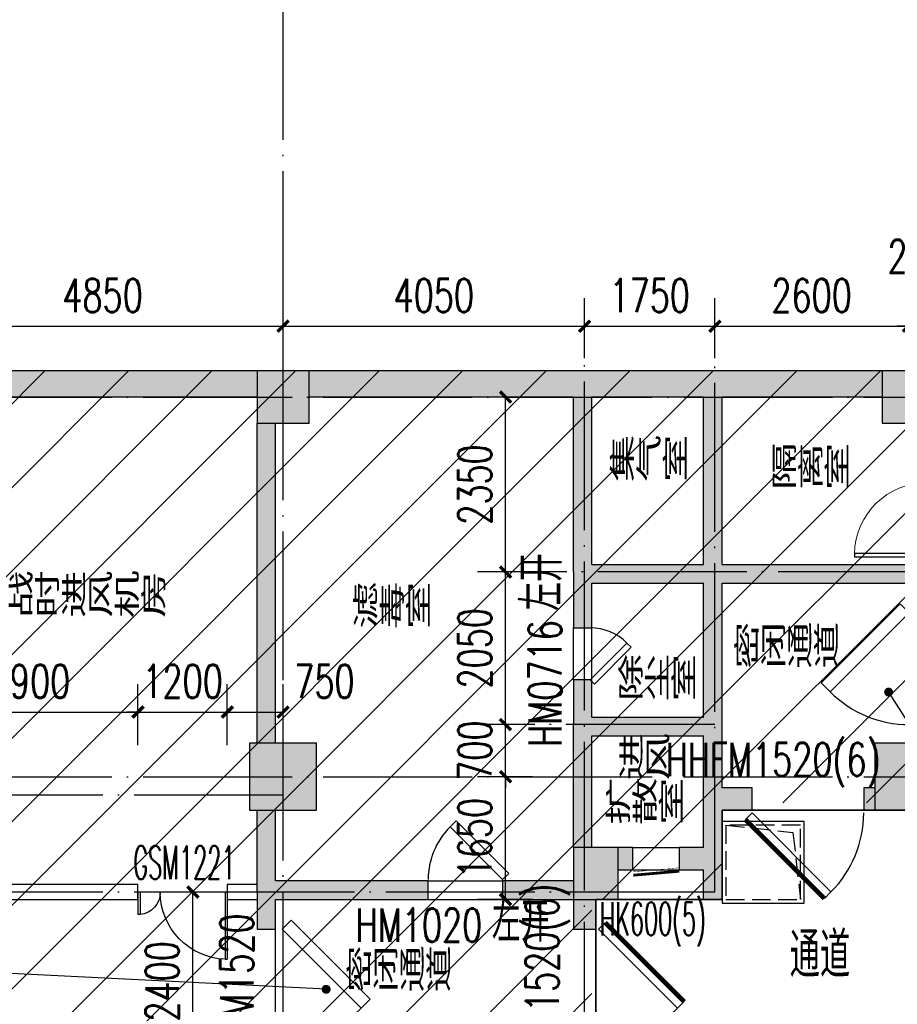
# Model space of a CAD drawing. Extents: x 797781 to 1255204, y 21234 to 1024248.
# Tile 49 of 256: x 943370 to 955160, y 102684 to 115912. Entities that reach past the tile are written whole.
import ezdxf

# ---------------------------------------------------------------- set-up
doc = ezdxf.new("R2010")
doc.units = 0
doc.header["$LTSCALE"] = 1000
doc.header["$MEASUREMENT"] = 0
doc.linetypes.add('230303生产综合楼-平面图_t8$0$DASH', pattern=[0.35, 0.25, -0.1])
doc.linetypes.add('230303生产综合楼-平面图_t8$0$DOTE', pattern=[2.42, 2, -0.2, 0.02, -0.2])
for name, color, linetype in [('230303生产综合楼-平面图_t8$0$AX-B-P01(-1F)-RFQ$0$AX-B-P01(-1F)-RFQ$0$$0$DIM_LEAD', 3, 'Continuous'), ('230303生产综合楼-平面图_t8$0$AX-DK-RFK$0$$7$DOOR_FIRE_TEXT', 53, 'Continuous'), ('230303生产综合楼-平面图_t8$0$AX-DK-RFK$0$$7$WINDOW', 4, 'Continuous'), ('230303生产综合楼-平面图_t8$0$AX-DK-RFK$0$$7$WINDOW_TEXT', 7, 'Continuous'), ('230303生产综合楼-平面图_t8$0$AX-DK-RFK$0$$7$人防门', 4, 'Continuous'), ('230303生产综合楼-平面图_t8$0$COLUMN', 40, 'Continuous'), ('230303生产综合楼-平面图_t8$0$DOOR_FIRE', 4, 'Continuous'), ('230303生产综合楼-平面图_t8$0$DOOR_FIRE_TEXT', 7, 'Continuous'), ('230303生产综合楼-平面图_t8$0$DOTE', 1, '230303生产综合楼-平面图_t8$0$DOTE'), ('230303生产综合楼-平面图_t8$0$PUB_DIM', 3, 'Continuous'), ('230303生产综合楼-平面图_t8$0$PUB_HATCH', 8, 'Continuous'), ('230303生产综合楼-平面图_t8$0$PUB_TEXT', 7, 'Continuous'), ('230303生产综合楼-平面图_t8$0$WALL', 40, 'Continuous'), ('230303生产综合楼-平面图_t8$0$WINDOW', 4, 'Continuous'), ('230303生产综合楼-平面图_t8$0$WINDOW_TEXT', 7, 'Continuous'), ('230303生产综合楼-平面图_t8$0$人防门', 1, 'Continuous'), ('230303生产综合楼-平面图_t8$0$板洞', 6, 'Continuous'), ('PUB_HATCH', 8, 'Continuous')]:
    doc.layers.add(name, color=color, linetype=linetype)
doc.styles.add('230303生产综合楼-平面图_t8$0$_HZTXT', font='@HZTXT_E', dxfattribs={"width": 0.7, "bigfont": '@@HZTXT'})
doc.styles.add('230303生产综合楼-平面图_T8$0$_TCH_DIM_T3', font='SIMPLEX', dxfattribs={"width": 0.705882, "bigfont": 'GBCBIG'})
doc.styles.add('230303生产综合楼-平面图_t8$0$_TCH_WINDOW', font='SIMPLEX', dxfattribs={"height": 3.5, "bigfont": 'GBCBIG'})
doc.styles.add('230303生产综合楼-平面图_t8$0$AX-DK-RFK$0$$7$_TCH_WINDOW', font='SIMPLEX.shx', dxfattribs={"width": 0.7, "height": 3.5, "bigfont": 'GBCBIG.shx'})
doc.styles.add('230303生产综合楼-平面图_t8$0$探索者', font='01-TSSDENG', dxfattribs={"width": 0.7, "bigfont": '02-TSSDCHN'})
doc.dimstyles.new('230303生产综合楼-平面图_T8$0$_TCH_ARCH&&150', dxfattribs={"dimtxt": 446.25, "dimasz": 150, "dimexe": 375, "dimexo": 450, "dimgap": 189.375, "dimtad": 1, "dimdec": 0, "dimzin": 0, "dimdsep": 46, "dimtxsty": '230303生产综合楼-平面图_T8$0$_TCH_DIM_T3', "dimblk": '230303生产综合楼-平面图_t8$0$_ArchTick', "dimcen": 0.09, "dimclrt": 7, "dimazin": 2, "dimtfac": 1, "dimtdec": 0, "dimtix": 1, "dimtmove": 2, "dimatfit": 3, "dimfxl": 1, "dimtolj": 1, "dimtzin": 0, "dimarcsym": 0})

# ---------------------------------------------------------------- blocks, each defined once
blk = doc.blocks.new('230303生产综合楼-平面图_t8$0$1000集水坑')
at = {"layer": '230303生产综合楼-平面图_t8$0$人防门', "color": 6}
blk.add_lwpolyline([(0, 1100), (1100, 1100), (1100, 0), (0, 0)], close=True, dxfattribs=at)
at = {"layer": '230303生产综合楼-平面图_t8$0$人防门', "color": 6, "linetype": '230303生产综合楼-平面图_t8$0$DASH'}
blk.add_lwpolyline([(50, 1050), (1050, 1050), (1050, 50), (50, 50)], close=True, dxfattribs=at)
blk.add_lwpolyline([(50, 1050), (150, 150), (1050, 50)], dxfattribs=at)
blk = doc.blocks.new('230303生产综合楼-平面图_t8$0$$DorLib2D$00000078')
for p, q in [((-0.2071, 0.85), (-0.1263, 0.9308)), ((0.5808, 0.2237), (-0.1263, 0.9308)), ((0.5, 0.1429), (-0.2071, 0.85)), ((0.5, 0.1429), (0.5808, 0.2237))]:
    blk.add_line(p, q)
blk.add_arc((0.5, 0.1429), 1, 135, 180)
blk = doc.blocks.new('230303生产综合楼-平面图_t8$0$AX-DK-RFK$0$$7$$DorLib2D$00000225')
at = {"color": 0}
for p, q in [((0.475, -0.001), (0.475, 0.752)), ((0.475, 0.752), (0.5, 0.752)), ((0.5, -0.001), (0.5, 0.752)), ((-0.5, 0), (-0.5, 0.252)), ((-0.475, 0.252), (-0.5, 0.252)), ((-0.475, 0), (-0.475, 0.252)), ((-0.475, 0), (-0.5, 0)), ((0.475, -0.001), (0.5, -0.001))]:
    blk.add_line(p, q, dxfattribs=at)
for centre, radius, start, end in [((0.505, -0.002), 0.755, 92.2493, 179.7238), ((-0.501, 0.003), 0.251, 359.7899, 84.0974)]:
    blk.add_arc(centre, radius, start, end, dxfattribs=at)
blk = doc.blocks.new('230303生产综合楼-平面图_t8$0$_ArchTick')
at = {"color": 0, "linetype": 'ByBlock', "const_width": 0.3}
blk.add_lwpolyline([(-0.5, -0.5), (0.5, 0.5)], dxfattribs=at)
blk = doc.blocks.new('*D3198')
at = {"layer": '230303生产综合楼-平面图_t8$0$PUB_DIM', "color": 0, "lineweight": -2, "transparency": 16777216}
for p, q in [((942059, 111366), (942059, 112169)), ((946909, 111366), (946909, 112169)), ((942059, 111794), (946909, 111794))]:
    blk.add_line(p, q, dxfattribs=at)
at = {"layer": 'Defpoints', "color": 0, "transparency": 16777216}
for p in [(946909, 111794), (942059, 110916), (946909, 110916)]:
    blk.add_point(p, dxfattribs=at)
at = {"layer": '230303生产综合楼-平面图_t8$0$PUB_DIM', "color": 0, "lineweight": -2, "transparency": 16777216, "xscale": 150, "yscale": 150, "zscale": 150, "rotation": 180}
blk.add_blockref('230303生产综合楼-平面图_t8$0$_ArchTick', (942059, 111794), dxfattribs=at)
at = {"layer": '230303生产综合楼-平面图_t8$0$PUB_DIM', "color": 0, "lineweight": -2, "transparency": 16777216, "xscale": 150, "yscale": 150, "zscale": 150}
blk.add_blockref('230303生产综合楼-平面图_t8$0$_ArchTick', (946909, 111794), dxfattribs=at)
at = {"layer": '230303生产综合楼-平面图_t8$0$PUB_DIM', "color": 7, "transparency": 16777216, "insert": (944484, 112207), "char_height": 446.2, "attachment_point": 5, "style": '230303生产综合楼-平面图_T8$0$_TCH_DIM_T3'}
blk.add_mtext('\\A1;4850', dxfattribs=at)
blk = doc.blocks.new('*D3199')
at = {"layer": '230303生产综合楼-平面图_t8$0$PUB_DIM', "color": 0, "lineweight": -2, "transparency": 16777216}
for p, q in [((946909, 111366), (946909, 112169)), ((950959, 111366), (950959, 112169)), ((946909, 111794), (950959, 111794))]:
    blk.add_line(p, q, dxfattribs=at)
at = {"layer": 'Defpoints', "color": 0, "transparency": 16777216}
for p in [(950959, 111794), (946909, 110916), (950959, 110916)]:
    blk.add_point(p, dxfattribs=at)
at = {"layer": '230303生产综合楼-平面图_t8$0$PUB_DIM', "color": 0, "lineweight": -2, "transparency": 16777216, "xscale": 150, "yscale": 150, "zscale": 150, "rotation": 180}
blk.add_blockref('230303生产综合楼-平面图_t8$0$_ArchTick', (946909, 111794), dxfattribs=at)
at = {"layer": '230303生产综合楼-平面图_t8$0$PUB_DIM', "color": 0, "lineweight": -2, "transparency": 16777216, "xscale": 150, "yscale": 150, "zscale": 150}
blk.add_blockref('230303生产综合楼-平面图_t8$0$_ArchTick', (950959, 111794), dxfattribs=at)
at = {"layer": '230303生产综合楼-平面图_t8$0$PUB_DIM', "color": 7, "transparency": 16777216, "insert": (948934, 112207), "char_height": 446.2, "attachment_point": 5, "style": '230303生产综合楼-平面图_T8$0$_TCH_DIM_T3'}
blk.add_mtext('\\A1;4050', dxfattribs=at)
blk = doc.blocks.new('*D3200')
at = {"layer": '230303生产综合楼-平面图_t8$0$PUB_DIM', "color": 0, "lineweight": -2, "transparency": 16777216}
for p, q in [((950959, 111366), (950959, 112169)), ((952709, 111366), (952709, 112169)), ((950959, 111794), (952709, 111794))]:
    blk.add_line(p, q, dxfattribs=at)
at = {"layer": 'Defpoints', "color": 0, "transparency": 16777216}
for p in [(952709, 111794), (950959, 110916), (952709, 110916)]:
    blk.add_point(p, dxfattribs=at)
at = {"layer": '230303生产综合楼-平面图_t8$0$PUB_DIM', "color": 0, "lineweight": -2, "transparency": 16777216, "xscale": 150, "yscale": 150, "zscale": 150, "rotation": 180}
blk.add_blockref('230303生产综合楼-平面图_t8$0$_ArchTick', (950959, 111794), dxfattribs=at)
at = {"layer": '230303生产综合楼-平面图_t8$0$PUB_DIM', "color": 0, "lineweight": -2, "transparency": 16777216, "xscale": 150, "yscale": 150, "zscale": 150}
blk.add_blockref('230303生产综合楼-平面图_t8$0$_ArchTick', (952709, 111794), dxfattribs=at)
at = {"layer": '230303生产综合楼-平面图_t8$0$PUB_DIM', "color": 7, "transparency": 16777216, "insert": (951834, 112207), "char_height": 446.2, "attachment_point": 5, "style": '230303生产综合楼-平面图_T8$0$_TCH_DIM_T3'}
blk.add_mtext('\\A1;1750', dxfattribs=at)
blk = doc.blocks.new('*D3201')
at = {"layer": '230303生产综合楼-平面图_t8$0$PUB_DIM', "color": 0, "lineweight": -2, "transparency": 16777216}
for p, q in [((952709, 111366), (952709, 112169)), ((955309, 111366), (955309, 112169)), ((952709, 111794), (955309, 111794))]:
    blk.add_line(p, q, dxfattribs=at)
at = {"layer": 'Defpoints', "color": 0, "transparency": 16777216}
for p in [(955309, 111794), (952709, 110916), (955309, 110916)]:
    blk.add_point(p, dxfattribs=at)
at = {"layer": '230303生产综合楼-平面图_t8$0$PUB_DIM', "color": 0, "lineweight": -2, "transparency": 16777216, "xscale": 150, "yscale": 150, "zscale": 150, "rotation": 180}
blk.add_blockref('230303生产综合楼-平面图_t8$0$_ArchTick', (952709, 111794), dxfattribs=at)
at = {"layer": '230303生产综合楼-平面图_t8$0$PUB_DIM', "color": 0, "lineweight": -2, "transparency": 16777216, "xscale": 150, "yscale": 150, "zscale": 150}
blk.add_blockref('230303生产综合楼-平面图_t8$0$_ArchTick', (955309, 111794), dxfattribs=at)
at = {"layer": '230303生产综合楼-平面图_t8$0$PUB_DIM', "color": 7, "transparency": 16777216, "insert": (954009, 112207), "char_height": 446.2, "attachment_point": 5, "style": '230303生产综合楼-平面图_T8$0$_TCH_DIM_T3'}
blk.add_mtext('\\A1;2600', dxfattribs=at)
blk = doc.blocks.new('*D3202')
at = {"layer": '230303生产综合楼-平面图_t8$0$PUB_DIM', "color": 0, "lineweight": -2, "transparency": 16777216}
for p, q in [((955309, 111366), (955309, 112169)), ((955559, 111366), (955559, 112169)), ((955309, 111794), (955159, 111794)), ((955309, 111794), (955559, 111794)), ((955559, 111794), (955709, 111794))]:
    blk.add_line(p, q, dxfattribs=at)
at = {"layer": 'Defpoints', "color": 0, "transparency": 16777216}
for p in [(955559, 111794), (955309, 110916), (955559, 110916)]:
    blk.add_point(p, dxfattribs=at)
at = {"layer": '230303生产综合楼-平面图_t8$0$PUB_DIM', "color": 0, "lineweight": -2, "transparency": 16777216, "xscale": 150, "yscale": 150, "zscale": 150}
blk.add_blockref('230303生产综合楼-平面图_t8$0$_ArchTick', (955309, 111794), dxfattribs=at)
at = {"layer": '230303生产综合楼-平面图_t8$0$PUB_DIM', "color": 0, "lineweight": -2, "transparency": 16777216, "xscale": 150, "yscale": 150, "zscale": 150, "rotation": 180}
blk.add_blockref('230303生产综合楼-平面图_t8$0$_ArchTick', (955559, 111794), dxfattribs=at)
at = {"layer": '230303生产综合楼-平面图_t8$0$PUB_DIM', "color": 7, "transparency": 16777216, "insert": (955434, 112732), "char_height": 446.2, "attachment_point": 5, "style": '230303生产综合楼-平面图_T8$0$_TCH_DIM_T3'}
blk.add_mtext('\\A1;250', dxfattribs=at)
blk = doc.blocks.new('*D3214')
at = {"layer": '230303生产综合楼-平面图_t8$0$PUB_DIM', "color": 0, "lineweight": -2, "transparency": 16777216}
for p, q in [((950259, 105742), (949522, 105742)), ((949897, 104092), (949897, 105742)), ((950259, 104092), (949522, 104092))]:
    blk.add_line(p, q, dxfattribs=at)
at = {"layer": 'Defpoints', "color": 0, "transparency": 16777216}
for p in [(949897, 105742), (950709, 105742), (950709, 104092)]:
    blk.add_point(p, dxfattribs=at)
at = {"layer": '230303生产综合楼-平面图_t8$0$PUB_DIM', "color": 0, "lineweight": -2, "transparency": 16777216, "xscale": 150, "yscale": 150, "zscale": 150}
for p, rotation in [((949897, 105742), 90), ((949897, 104092), 270)]:
    blk.add_blockref('230303生产综合楼-平面图_t8$0$_ArchTick', p, dxfattribs=dict(at, rotation=rotation))
at = {"layer": '230303生产综合楼-平面图_t8$0$PUB_DIM', "color": 7, "transparency": 16777216, "insert": (949484, 104917), "char_height": 446.2, "attachment_point": 5, "rotation": 90, "style": '230303生产综合楼-平面图_T8$0$_TCH_DIM_T3'}
blk.add_mtext('\\A1;1650', dxfattribs=at)
blk = doc.blocks.new('*D3215')
at = {"layer": '230303生产综合楼-平面图_t8$0$PUB_DIM', "color": 0, "lineweight": -2, "transparency": 16777216}
for p, q in [((949897, 106442), (949897, 106592)), ((950259, 106442), (949522, 106442)), ((949897, 105742), (949897, 106442)), ((950259, 105742), (949522, 105742)), ((949897, 105742), (949897, 105592))]:
    blk.add_line(p, q, dxfattribs=at)
at = {"layer": 'Defpoints', "color": 0, "transparency": 16777216}
for p in [(949897, 106442), (950709, 106442), (950709, 105742)]:
    blk.add_point(p, dxfattribs=at)
at = {"layer": '230303生产综合楼-平面图_t8$0$PUB_DIM', "color": 0, "lineweight": -2, "transparency": 16777216, "xscale": 150, "yscale": 150, "zscale": 150}
for p, rotation in [((949897, 106442), 270), ((949897, 105742), 90)]:
    blk.add_blockref('230303生产综合楼-平面图_t8$0$_ArchTick', p, dxfattribs=dict(at, rotation=rotation))
at = {"layer": '230303生产综合楼-平面图_t8$0$PUB_DIM', "color": 7, "transparency": 16777216, "insert": (949484, 106092), "char_height": 446.2, "attachment_point": 5, "rotation": 90, "style": '230303生产综合楼-平面图_T8$0$_TCH_DIM_T3'}
blk.add_mtext('\\A1;700', dxfattribs=at)
blk = doc.blocks.new('*D3216')
at = {"layer": '230303生产综合楼-平面图_t8$0$PUB_DIM', "color": 0, "lineweight": -2, "transparency": 16777216}
for p, q in [((950259, 108492), (949522, 108492)), ((949897, 106442), (949897, 108492)), ((950259, 106442), (949522, 106442))]:
    blk.add_line(p, q, dxfattribs=at)
at = {"layer": 'Defpoints', "color": 0, "transparency": 16777216}
for p in [(949897, 108492), (950709, 108492), (950709, 106442)]:
    blk.add_point(p, dxfattribs=at)
at = {"layer": '230303生产综合楼-平面图_t8$0$PUB_DIM', "color": 0, "lineweight": -2, "transparency": 16777216, "xscale": 150, "yscale": 150, "zscale": 150}
for p, rotation in [((949897, 108492), 90), ((949897, 106442), 270)]:
    blk.add_blockref('230303生产综合楼-平面图_t8$0$_ArchTick', p, dxfattribs=dict(at, rotation=rotation))
at = {"layer": '230303生产综合楼-平面图_t8$0$PUB_DIM', "color": 7, "transparency": 16777216, "insert": (949484, 107467), "char_height": 446.2, "attachment_point": 5, "rotation": 90, "style": '230303生产综合楼-平面图_T8$0$_TCH_DIM_T3'}
blk.add_mtext('\\A1;2050', dxfattribs=at)
blk = doc.blocks.new('*D3217')
at = {"layer": '230303生产综合楼-平面图_t8$0$PUB_DIM', "color": 0, "lineweight": -2, "transparency": 16777216}
for p, q in [((950259, 110842), (949522, 110842)), ((949897, 108492), (949897, 110842)), ((950259, 108492), (949522, 108492))]:
    blk.add_line(p, q, dxfattribs=at)
at = {"layer": 'Defpoints', "color": 0, "transparency": 16777216}
for p in [(949897, 110842), (950709, 110842), (950709, 108492)]:
    blk.add_point(p, dxfattribs=at)
at = {"layer": '230303生产综合楼-平面图_t8$0$PUB_DIM', "color": 0, "lineweight": -2, "transparency": 16777216, "xscale": 150, "yscale": 150, "zscale": 150}
for p, rotation in [((949897, 110842), 90), ((949897, 108492), 270)]:
    blk.add_blockref('230303生产综合楼-平面图_t8$0$_ArchTick', p, dxfattribs=dict(at, rotation=rotation))
at = {"layer": '230303生产综合楼-平面图_t8$0$PUB_DIM', "color": 7, "transparency": 16777216, "insert": (949484, 109667), "char_height": 446.2, "attachment_point": 5, "rotation": 90, "style": '230303生产综合楼-平面图_T8$0$_TCH_DIM_T3'}
blk.add_mtext('\\A1;2350', dxfattribs=at)
blk = doc.blocks.new('*D3218')
at = {"layer": '230303生产综合楼-平面图_t8$0$PUB_DIM', "color": 0, "lineweight": -2, "transparency": 16777216}
for p, q in [((946209, 104192), (945321, 104192)), ((945696, 101792), (945696, 104192)), ((946209, 101792), (945321, 101792))]:
    blk.add_line(p, q, dxfattribs=at)
at = {"layer": 'Defpoints', "color": 0, "transparency": 16777216}
for p in [(945696, 104192), (946659, 104192), (946659, 101792)]:
    blk.add_point(p, dxfattribs=at)
at = {"layer": '230303生产综合楼-平面图_t8$0$PUB_DIM', "color": 0, "lineweight": -2, "transparency": 16777216, "xscale": 150, "yscale": 150, "zscale": 150}
for p, rotation in [((945696, 104192), 90), ((945696, 101792), 270)]:
    blk.add_blockref('230303生产综合楼-平面图_t8$0$_ArchTick', p, dxfattribs=dict(at, rotation=rotation))
at = {"layer": '230303生产综合楼-平面图_t8$0$PUB_DIM', "color": 7, "transparency": 16777216, "insert": (945283, 102992), "char_height": 446.2, "attachment_point": 5, "rotation": 90, "style": '230303生产综合楼-平面图_T8$0$_TCH_DIM_T3'}
blk.add_mtext('\\A1;2400', dxfattribs=at)
blk = doc.blocks.new('*D3223')
at = {"layer": '230303生产综合楼-平面图_t8$0$PUB_DIM', "color": 0, "lineweight": -2, "transparency": 16777216}
for p, q in [((942059, 106167), (942059, 106985)), ((944959, 106167), (944959, 106985)), ((942059, 106610), (944959, 106610))]:
    blk.add_line(p, q, dxfattribs=at)
at = {"layer": 'Defpoints', "color": 0, "transparency": 16777216}
for p in [(944959, 106610), (942059, 105717), (944959, 105717)]:
    blk.add_point(p, dxfattribs=at)
at = {"layer": '230303生产综合楼-平面图_t8$0$PUB_DIM', "color": 0, "lineweight": -2, "transparency": 16777216, "xscale": 150, "yscale": 150, "zscale": 150, "rotation": 180}
blk.add_blockref('230303生产综合楼-平面图_t8$0$_ArchTick', (942059, 106610), dxfattribs=at)
at = {"layer": '230303生产综合楼-平面图_t8$0$PUB_DIM', "color": 0, "lineweight": -2, "transparency": 16777216, "xscale": 150, "yscale": 150, "zscale": 150}
blk.add_blockref('230303生产综合楼-平面图_t8$0$_ArchTick', (944959, 106610), dxfattribs=at)
at = {"layer": '230303生产综合楼-平面图_t8$0$PUB_DIM', "color": 7, "transparency": 16777216, "insert": (943509, 107023), "char_height": 446.2, "attachment_point": 5, "style": '230303生产综合楼-平面图_T8$0$_TCH_DIM_T3'}
blk.add_mtext('\\A1;2900', dxfattribs=at)
blk = doc.blocks.new('*D3224')
at = {"layer": '230303生产综合楼-平面图_t8$0$PUB_DIM', "color": 0, "lineweight": -2, "transparency": 16777216}
for p, q in [((944959, 106167), (944959, 106985)), ((946159, 106167), (946159, 106985)), ((944959, 106610), (944809, 106610)), ((944959, 106610), (946159, 106610)), ((946159, 106610), (946309, 106610))]:
    blk.add_line(p, q, dxfattribs=at)
at = {"layer": 'Defpoints', "color": 0, "transparency": 16777216}
for p in [(946159, 106610), (944959, 105717), (946159, 105717)]:
    blk.add_point(p, dxfattribs=at)
at = {"layer": '230303生产综合楼-平面图_t8$0$PUB_DIM', "color": 0, "lineweight": -2, "transparency": 16777216, "xscale": 150, "yscale": 150, "zscale": 150}
blk.add_blockref('230303生产综合楼-平面图_t8$0$_ArchTick', (944959, 106610), dxfattribs=at)
at = {"layer": '230303生产综合楼-平面图_t8$0$PUB_DIM', "color": 0, "lineweight": -2, "transparency": 16777216, "xscale": 150, "yscale": 150, "zscale": 150, "rotation": 180}
blk.add_blockref('230303生产综合楼-平面图_t8$0$_ArchTick', (946159, 106610), dxfattribs=at)
at = {"layer": '230303生产综合楼-平面图_t8$0$PUB_DIM', "color": 7, "transparency": 16777216, "insert": (945559, 107023), "char_height": 446.2, "attachment_point": 5, "style": '230303生产综合楼-平面图_T8$0$_TCH_DIM_T3'}
blk.add_mtext('\\A1;1200', dxfattribs=at)
blk = doc.blocks.new('*D3225')
at = {"layer": '230303生产综合楼-平面图_t8$0$PUB_DIM', "color": 0, "lineweight": -2, "transparency": 16777216}
for p, q in [((946159, 106167), (946159, 106985)), ((946909, 106167), (946909, 106985)), ((946159, 106610), (946909, 106610))]:
    blk.add_line(p, q, dxfattribs=at)
at = {"layer": 'Defpoints', "color": 0, "transparency": 16777216}
for p in [(946909, 106610), (946159, 105717), (946909, 105717)]:
    blk.add_point(p, dxfattribs=at)
at = {"layer": '230303生产综合楼-平面图_t8$0$PUB_DIM', "color": 0, "lineweight": -2, "transparency": 16777216, "xscale": 150, "yscale": 150, "zscale": 150, "rotation": 180}
blk.add_blockref('230303生产综合楼-平面图_t8$0$_ArchTick', (946159, 106610), dxfattribs=at)
at = {"layer": '230303生产综合楼-平面图_t8$0$PUB_DIM', "color": 0, "lineweight": -2, "transparency": 16777216, "xscale": 150, "yscale": 150, "zscale": 150}
blk.add_blockref('230303生产综合楼-平面图_t8$0$_ArchTick', (946909, 106610), dxfattribs=at)
at = {"layer": '230303生产综合楼-平面图_t8$0$PUB_DIM', "color": 7, "transparency": 16777216, "insert": (947464, 107023), "char_height": 446.2, "attachment_point": 5, "style": '230303生产综合楼-平面图_T8$0$_TCH_DIM_T3'}
blk.add_mtext('\\A1;750', dxfattribs=at)
blk = doc.blocks.new('230303生产综合楼-平面图_t8$0$$DorLib2D$00000001')
for p, q in [((0.45, 0.975), (0.5, 0.975)), ((0.45, 0), (0.45, 0.975)), ((0.5, 0), (0.5, 0.975)), ((0.5, 0), (0.45, 0))]:
    blk.add_line(p, q)
at = {"lineweight": 13}
blk.add_arc((0.475, 0), 0.975, 91.4693, 180, dxfattribs=at)
blk = doc.blocks.new('_FZH')
blk.add_lwpolyline([(-0.5, -0.5), (0.5, -0.5), (0.5, 0.5), (-0.5, 0.5)], close=True)
at = {"layer": 'PUB_HATCH'}
blk.add_solid([(-0.5, -0.5), (0.5, -0.5), (-0.5, 0.5), (0.5, 0.5)], dxfattribs=at)
blk = doc.blocks.new('230303生产综合楼-平面图_t8$0$AX-DK-RFK$0$$7$$DorLib2D$00000249')
at = {"color": 0}
for points, const_width in [([(-0.504, 0.274), (0.492, 0.361)], 0.06), ([(-0.5, 0.2), (-0.254, 0.221)], 0.01), ([(-0.156, 0.23), (0.13, 0.255)], 0.01), ([(0.207, 0.262), (0.496, 0.287)], 0.01)]:
    blk.add_lwpolyline(points, dxfattribs=dict(at, const_width=const_width))
blk = doc.blocks.new('230303生产综合楼-平面图_t8$0$$DorLib2D$00000085')
for p, q in [((-0.2071, 0.8321), (-0.1482, 0.891)), ((0.5, 0.125), (-0.2071, 0.8321)), ((0.5, 0.125), (0.5589, 0.1839))]:
    blk.add_line(p, q)
at = {"const_width": 0.0417}
blk.add_lwpolyline([(0.5589, 0.1839), (-0.1482, 0.891)], dxfattribs=at)
blk.add_arc((0.5, 0.125), 1, 135, 180)

msp = doc.modelspace()

# ---------------------------------------------------------------- hatches: boundary and pattern name
at = {"layer": '230303生产综合楼-平面图_t8$0$PUB_HATCH'}
h = msp.add_hatch(dxfattribs=at)
h.set_pattern_fill('ANSI31', color=256, scale=500)
h.set_pattern_definition([(45, (742304.1, -46432.5), (-561.266, 561.266), [])])
h.paths.add_polyline_path([(930109.1, 68893.4), (930108.6, 82492.3), (938508.6, 82492.3), (938508.2, 85667.3), (943409, 85667.3), (943409.3, 93092.3), (943762.1, 93092.3), (943758.6, 95392.3), (943508.6, 95392.3), (943508.6, 101792.3), (951058.6, 101792.3), (951058.6, 104092.3), (952808.6, 104092.3), (952808.6, 105392.3), (952708.2, 105392.3), (952709, 111192.3), (938408.6, 111192.3), (938408.6, 112942.3), (934909, 112942.3), (934909, 113292.3), (935009, 113392.3), (935009, 113792.3), (932409, 113792.3), (932409, 113392.3), (932509, 113292.3), (932509, 112992.3), (930408.6, 112992.3), (930408.6, 111192.3), (913308.6, 111192.3), (913308.6, 119592.3), (899708.6, 119592.3), (899708.6, 116092.3), (899708.6, 114673.2), (899708.6, 111192.3), (895158.6, 111192.3), (895158.6, 96992.3), (899608.6, 96992.3), (899608.6, 98042.3), (902558.6, 98042.3), (902558.6, 96992.3), (904808.6, 96992.3), (904808.2, 86592.3), (896359, 86592.3), (896156.1, 86592.3), (896158.6, 81292.3), (896158.6, 73892.3), (896158.6, 70892.3), (896358.6, 70892.3), (897858.6, 70892.3), (897858.6, 70042.3), (900108.6, 70042.3), (900108.6, 68892.3)])
h.paths.add_polyline_path([(930105.6, 68892.3), (955656.4, 68892.3), (955656.4, 72492.3), (963356.4, 72492.3), (963356.4, 68892.3), (986709.3, 68892.3), (986709.3, 70442.3), (987458.6, 70442.3), (987458.6, 70892.3), (989258.6, 70892.3), (989256.4, 88842.3), (986008.6, 88842.3), (986008.6, 90692.3), (982958.6, 90692.3), (982958.6, 94955.7), (980858.6, 94955.7), (980858.6, 99042.3), (985808.6, 99042.3), (985808.6, 96992.3), (989256.4, 96992.3), (989256.4, 109542.3), (987108.6, 109542.3), (987108.6, 109842.3), (986208.6, 109842.3), (986208.6, 111192.3), (963706.4, 111192.3), (963706.4, 119592.3), (955308.6, 119592.3), (955304.2, 111192.3), (952709, 111192.7), (952709, 105392.3), (955356.4, 105392.3), (955357.5, 98892.3), (952859.7, 98892.3), (952858.6, 95342.3), (952858.6, 94880.1), (952858.6, 93092.3), (943407.1, 93092.3), (943407.1, 85667.3), (938508.6, 85667.3), (938508.6, 82492.3), (930107.1, 82492.3)])
for points in [[(938858.6, 111192.3), (938858.6, 110842.3), (946558.6, 110842.3), (946558.6, 111192.3)], [(947258.6, 111192.3), (947258.6, 110842.3), (950808.6, 110842.3), (950941.9, 110959), (950958.6, 111192.3)], [(952691.9, 110959), (952708.6, 111192.3), (950958.6, 111192.3), (950941.9, 110959), (951058.6, 110842.3), (952558.6, 110842.3)], [(954958.6, 110842.3), (954958.6, 111192.3), (952708.6, 111192.3), (952691.9, 110959), (952808.6, 110842.3)], [(950975.3, 108475.7), (951058.6, 108592.3), (951058.6, 110842.3), (950941.9, 110959), (950808.6, 110842.3), (950808.6, 108492.3)], [(952683.6, 108467.3), (952808.6, 108592.3), (952808.6, 110842.3), (952691.9, 110959), (952558.6, 110842.3), (952558.6, 108592.3)], [(946808.6, 110492.3), (946558.6, 110492.3), (946558.6, 106192.3), (946808.6, 106192.3)], [(950808.6, 108492.3), (950808.6, 107742.3), (951058.6, 107742.3), (951058.6, 108342.3), (950975.3, 108475.7)], [(950975.3, 108475.7), (951058.6, 108342.3), (952558.6, 108342.3), (952683.6, 108467.3), (952558.6, 108592.3), (951058.6, 108592.3)], [(952641.9, 106425.7), (952808.6, 106442.3), (952808.6, 108342.3), (952683.6, 108467.3), (952558.6, 108342.3), (952558.6, 106542.3)], [(952683.6, 108467.3), (952808.6, 108342.3), (955408.6, 108342.3), (955658.6, 108592.3), (952808.6, 108592.3)], [(951058.6, 106542.3), (951058.6, 107042.3), (950808.6, 107042.3), (950808.6, 106442.3), (950975.3, 106425.7)], [(950975.3, 106425.7), (951058.6, 106292.3), (952558.6, 106292.3), (952641.9, 106425.7), (952558.6, 106542.3), (951058.6, 106542.3)], [(950808.6, 104792.3), (951058.6, 104792.3), (951058.6, 106292.3), (950975.3, 106425.7), (950808.6, 106442.3)], [(952725.3, 105459), (952808.6, 105592.3), (952808.6, 106442.3), (952641.9, 106425.7), (952558.6, 106292.3), (952558.6, 105492.3)], [(952808.6, 105292.3), (953208.6, 105292.3), (953208.6, 105592.3), (952808.6, 105592.3), (952725.3, 105459)], [(954858.6, 105292.3), (954858.6, 105592.3), (954708.6, 105592.3), (954708.6, 105292.3)], [(952641.9, 104659), (952808.6, 104692.3), (952808.6, 105292.3), (952725.3, 105459), (952558.6, 105492.3), (952558.6, 104792.3)], [(946808.6, 105292.3), (946558.6, 105292.3), (946558.6, 104192.3), (946725.2, 104209), (946808.6, 104342.3)], [(951408.6, 104792.3), (951408.6, 104492.3), (951608.6, 104492.3), (951608.6, 104792.3)], [(952558.6, 104792.3), (952228.6, 104792.3), (952228.6, 104492.3), (952558.6, 104492.3), (952641.9, 104659)], [(952808.6, 104092.3), (952808.6, 104692.3), (952641.9, 104659), (952558.6, 104492.3), (952558.6, 104092.3)], [(946808.6, 104092.3), (948858.6, 104092.3), (948858.6, 104342.3), (946808.6, 104342.3), (946725.2, 104209)], [(950808.6, 104092.3), (950808.6, 104342.3), (949858.6, 104342.3), (949858.6, 104092.3)], [(946558.6, 104192.3), (946558.6, 103692.3), (946808.6, 103692.3), (946808.6, 104092.3), (946725.2, 104209)], [(951108.6, 104092.3), (950808.6, 104092.3), (950808.6, 103692.3), (951108.6, 103692.3)]]:
    msp.add_hatch(color=256, dxfattribs=at).paths.add_polyline_path(points)

# ---------------------------------------------------------------- linework, layer by layer
at = {"layer": '230303生产综合楼-平面图_t8$0$AX-B-P01(-1F)-RFQ$0$AX-B-P01(-1F)-RFQ$0$$0$DIM_LEAD'}
for p, q in [((955043.5, 106878.8), (956778.9, 104144.3)), ((947487.2, 102886), (942852.2, 103117))]:
    msp.add_line(p, q, dxfattribs=at)
at = {"layer": '230303生产综合楼-平面图_t8$0$AX-B-P01(-1F)-RFQ$0$AX-B-P01(-1F)-RFQ$0$$0$DIM_LEAD', "const_width": 60}
for points in [[(955027.4, 106904.2, 1), (955059.5, 106853.5, 1)], [(947517.1, 102884.5, 1), (947457.2, 102887.5, 1)]]:
    msp.add_lwpolyline(points, format="xyb", close=True, dxfattribs=at)
at = {"layer": '230303生产综合楼-平面图_t8$0$AX-DK-RFK$0$$7$WINDOW'}
for p, q in [((951608.6, 104792.3), (952228.6, 104792.3)), ((951608.6, 104492.3), (952228.6, 104492.3))]:
    msp.add_line(p, q, dxfattribs=at)
at = {"layer": '230303生产综合楼-平面图_t8$0$DOTE'}
for p, q in [((946908.6, 68317.3), (946908.6, 119117.3)), ((950958.6, 101792.3), (950958.6, 112017.3)), ((952708.6, 104192.3), (952708.6, 112017.3)), ((870008.6, 110842.3), (989908.6, 110842.3)), ((955558.6, 108492.3), (949958.6, 108492.3)), ((952708.6, 106442.3), (949958.6, 106442.3)), ((870008.6, 105742.3), (989908.6, 105742.3)), ((946908.6, 105492.3), (938158.6, 105492.3)), ((946908.6, 104192.3), (938158.6, 104192.3)), ((952708.6, 104192.3), (946208.6, 104192.3))]:
    msp.add_line(p, q, dxfattribs=at)
at = {"layer": '230303生产综合楼-平面图_t8$0$WALL'}
for p, q in [((946558.6, 111192.3), (938858.6, 111192.3)), ((950958.6, 111192.3), (947258.6, 111192.3)), ((952708.6, 111192.3), (950958.6, 111192.3)), ((954958.6, 111192.3), (952708.6, 111192.3)), ((946558.6, 110842.3), (938858.6, 110842.3)), ((950808.6, 110842.3), (947258.6, 110842.3)), ((950808.6, 108492.3), (950808.6, 110842.3)), ((952558.6, 110842.3), (951058.6, 110842.3)), ((951058.6, 108592.3), (951058.6, 110842.3)), ((952558.6, 108592.3), (952558.6, 110842.3)), ((952808.6, 108592.3), (952808.6, 110842.3)), ((954958.6, 110842.3), (952808.6, 110842.3)), ((946558.6, 106192.3), (946558.6, 110492.3)), ((946808.6, 106192.3), (946808.6, 110492.3)), ((950808.6, 108492.3), (950808.6, 107742.3)), ((951058.6, 108592.3), (952558.6, 108592.3)), ((952808.6, 108592.3), (955658.6, 108592.3)), ((951058.6, 108342.3), (952558.6, 108342.3)), ((951058.6, 107742.3), (951058.6, 108342.3)), ((952558.6, 106542.3), (952558.6, 108342.3)), ((952808.6, 108342.3), (955408.6, 108342.3)), ((952808.6, 106442.3), (952808.6, 108342.3)), ((950808.6, 107742.3), (951058.6, 107742.3)), ((951058.6, 107042.3), (950808.6, 107042.3)), ((950808.6, 107042.3), (950808.6, 106442.3)), ((951058.6, 106542.3), (951058.6, 107042.3)), ((951058.6, 106542.3), (952558.6, 106542.3)), ((950808.6, 104792.3), (950808.6, 106442.3)), ((952808.6, 105592.3), (952808.6, 106442.3)), ((951058.6, 106292.3), (952558.6, 106292.3)), ((951058.6, 104792.3), (951058.6, 106292.3)), ((952558.6, 105492.3), (952558.6, 106292.3)), ((953208.6, 105592.3), (952808.6, 105592.3)), ((953208.6, 105292.3), (953208.6, 105592.3)), ((954858.6, 105592.3), (954708.6, 105592.3)), ((954708.6, 105592.3), (954708.6, 105292.3)), ((946658.6, 105492.3), (946658.6, 105492.3)), ((946783.6, 105492.3), (946783.6, 105492.3)), ((946908.6, 105492.3), (946908.6, 105492.3)), ((952558.6, 104792.3), (952558.6, 105492.3)), ((946558.6, 104192.3), (946558.6, 105292.3)), ((946808.6, 104342.3), (946808.6, 105292.3)), ((952808.6, 104692.3), (952808.6, 105292.3)), ((952808.6, 105292.3), (953208.6, 105292.3)), ((954708.6, 105292.3), (954858.6, 105292.3)), ((951608.6, 104792.3), (951408.6, 104792.3)), ((951608.6, 104492.3), (951608.6, 104792.3)), ((952558.6, 104792.3), (952228.6, 104792.3)), ((952228.6, 104792.3), (952228.6, 104492.3)), ((952808.6, 104092.3), (952808.6, 104692.3)), ((951408.6, 104492.3), (951608.6, 104492.3)), ((952228.6, 104492.3), (952558.6, 104492.3)), ((952558.6, 104092.3), (952558.6, 104492.3)), ((944958.6, 104292.3), (942158.6, 104292.3)), ((944958.6, 104092.3), (944958.6, 104292.3)), ((946558.6, 104292.3), (946158.6, 104292.3)), ((946158.6, 104292.3), (946158.6, 104092.3)), ((948858.6, 104342.3), (946808.6, 104342.3)), ((948858.6, 104092.3), (948858.6, 104342.3)), ((950808.6, 104342.3), (949858.6, 104342.3)), ((949858.6, 104342.3), (949858.6, 104092.3)), ((946558.6, 104192.3), (946558.6, 103692.3)), ((941958.6, 104092.3), (944958.6, 104092.3)), ((946158.6, 104092.3), (946558.6, 104092.3)), ((946808.6, 104092.3), (948858.6, 104092.3)), ((946808.6, 103692.3), (946808.6, 104092.3)), ((949858.6, 104092.3), (950808.6, 104092.3)), ((950808.6, 104092.3), (950808.6, 103692.3)), ((951108.6, 103692.3), (951108.6, 104092.3)), ((952558.6, 104092.3), (952808.6, 104092.3)), ((946558.6, 103692.3), (946808.6, 103692.3)), ((950808.6, 103692.3), (951108.6, 103692.3))]:
    msp.add_line(p, q, dxfattribs=at)
at = {"layer": '230303生产综合楼-平面图_t8$0$WINDOW'}
for p, q in [((950808.6, 107042.3), (950808.6, 107742.3)), ((951058.6, 107042.3), (951058.6, 107742.3)), ((953208.6, 105292.3), (954708.6, 105292.3)), ((948858.6, 104342.3), (949858.6, 104342.3)), ((948858.6, 104092.3), (949858.6, 104092.3)), ((951408.6, 104092.3), (952558.6, 104092.3)), ((946808.6, 102192.3), (946808.6, 103692.3)), ((951108.6, 102192.3), (951108.6, 103692.3))]:
    msp.add_line(p, q, dxfattribs=at)
at = {"layer": '230303生产综合楼-平面图_t8$0$板洞', "color": 5}
msp.add_lwpolyline([(946508.6, 101592.3), (946508.6, 101692.3), (943508.6, 101692.3), (943508.6, 93092.3), (952858.6, 93092.3), (952858.6, 94209.9), (952858.6, 95342.3), (952858.6, 98892.3), (955358.6, 98892.3), (955358.6, 105292.3), (952808.6, 105292.3), (952808.6, 104092.3), (951108.6, 104092.3), (951108.6, 101592.3), (946508.6, 101592.3)], dxfattribs=at)

# ---------------------------------------------------------------- block references
at = {"layer": '230303生产综合楼-平面图_t8$0$AX-DK-RFK$0$$7$WINDOW'}
ref = msp.add_blockref('230303生产综合楼-平面图_t8$0$AX-DK-RFK$0$$7$$DorLib2D$00000249', (951918.6, 104642.3), dxfattribs=dict(at, xscale=-620, yscale=-620, zscale=300))
ref.add_attrib('A', 'HK600(5)', (951162.6, 103609.3), dxfattribs={"layer": '230303生产综合楼-平面图_t8$0$AX-DK-RFK$0$$7$WINDOW_TEXT', "ltscale": 2, "height": 446.25, "style": '230303生产综合楼-平面图_t8$0$AX-DK-RFK$0$$7$_TCH_WINDOW', "width": 0.494118})
at = {"layer": '230303生产综合楼-平面图_t8$0$AX-DK-RFK$0$$7$人防门'}
ref = msp.add_blockref('230303生产综合楼-平面图_t8$0$AX-DK-RFK$0$$7$$DorLib2D$00000225', (945558.6, 104192.3), dxfattribs=dict(at, xscale=1200, yscale=-1200, zscale=200, rotation=359.9999999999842))
ref.add_attrib('A', 'GSM1221', (944897.1, 104365.2), dxfattribs={"layer": '230303生产综合楼-平面图_t8$0$AX-DK-RFK$0$$7$DOOR_FIRE_TEXT', "ltscale": 2, "height": 446.25, "style": '230303生产综合楼-平面图_t8$0$AX-DK-RFK$0$$7$_TCH_WINDOW', "width": 0.494118})
at = {"layer": '230303生产综合楼-平面图_t8$0$COLUMN'}
for p, xscale, yscale, zscale in [((946908.6, 110842.3), 700, 700, 700), ((955308.6, 110842.3), 700, 700, 700), ((946908.6, 105742.3), 900, 900, 900), ((955308.6, 105742.3), 900.0030096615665, 900, 900)]:
    msp.add_blockref('_FZH', p, dxfattribs=dict(at, xscale=xscale, yscale=yscale, zscale=zscale))
at = {"layer": '230303生产综合楼-平面图_t8$0$COLUMN', "xscale": 599.9999999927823, "yscale": 700.0000000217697, "zscale": 700.0000000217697, "rotation": 359.9999999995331}
msp.add_blockref('_FZH', (951108.6, 104442.3), dxfattribs=at)
at = {"layer": '230303生产综合楼-平面图_t8$0$DOOR_FIRE'}
ref = msp.add_blockref('230303生产综合楼-平面图_t8$0$$DorLib2D$00000001', (955558.6, 109192.3), dxfattribs=dict(at, xscale=-1000, yscale=1000, zscale=200, rotation=90))
ref.add_attrib('A', 'M1021', (956099.8, 108645.9), dxfattribs={"layer": '230303生产综合楼-平面图_t8$0$DOOR_FIRE_TEXT', "ltscale": 2, "height": 382.5, "rotation": 90, "style": '230303生产综合楼-平面图_t8$0$_TCH_WINDOW', "width": 0.705882})
at = {"layer": '230303生产综合楼-平面图_t8$0$WINDOW', "zscale": 250}
for p, xscale, yscale, rotation in [((955533.6, 107192.3), 1500, 1500, 90), ((950933.6, 107392.3), -700, -700, 90), ((949358.6, 104217.3), 1000, 1000, 1.5512e-12)]:
    msp.add_blockref('230303生产综合楼-平面图_t8$0$$DorLib2D$00000078', p, dxfattribs=dict(at, xscale=xscale, yscale=yscale, rotation=rotation))
at = {"layer": '230303生产综合楼-平面图_t8$0$WINDOW', "xscale": -1500, "yscale": -1500, "zscale": 300}
msp.add_blockref('230303生产综合楼-平面图_t8$0$$DorLib2D$00000085', (953958.6, 105442.3), dxfattribs=at)
at = {"layer": '230303生产综合楼-平面图_t8$0$WINDOW'}
ref = msp.add_blockref('230303生产综合楼-平面图_t8$0$$DorLib2D$00000085', (950958.6, 102942.3), dxfattribs=dict(at, xscale=1500, yscale=-1500, zscale=300, rotation=90))
ref.add_attrib('A', 'HHFM1520(6)', (950611.9, 101419.8), dxfattribs={"layer": '230303生产综合楼-平面图_t8$0$WINDOW_TEXT', "ltscale": 2, "height": 446.25, "rotation": 90, "style": '230303生产综合楼-平面图_t8$0$_TCH_WINDOW', "width": 0.705882})
ref = msp.add_blockref('230303生产综合楼-平面图_t8$0$$DorLib2D$00000078', (946683.6, 102942.3), dxfattribs=dict(at, xscale=1500, yscale=-1500, zscale=250, rotation=90))
ref.add_attrib('A', 'HHM1520', (946509.5, 101907.3), dxfattribs={"layer": '230303生产综合楼-平面图_t8$0$WINDOW_TEXT', "ltscale": 2, "height": 446.25, "rotation": 90, "style": '230303生产综合楼-平面图_t8$0$_TCH_WINDOW', "width": 0.705882})
at = {"layer": '230303生产综合楼-平面图_t8$0$人防门', "xscale": -1, "rotation": 90}
msp.add_blockref('230303生产综合楼-平面图_t8$0$1000集水坑', (953908.6, 105142.3), dxfattribs=at)

# ---------------------------------------------------------------- texts
at = {"layer": '230303生产综合楼-平面图_t8$0$PUB_TEXT', "color": 1, "style": '230303生产综合楼-平面图_t8$0$_HZTXT', "width": 0.7}
for s, p in [('集气室', (951282.9, 109723)), ('隔离室', (953457, 109615.4)), ('战时进风机房', (943204.2, 107897.1)), ('滤毒室', (947833.5, 107749)), ('密闭通道', (952956.7, 107212.3)), ('除尘室', (951397.5, 106777.3)), ('进风', (951404.8, 105712.9)), ('扩散室', (951229.3, 105116.7)), ('密闭通道', (947748.9, 102864.5))]:
    msp.add_text(s, height=536.17, rotation=0, dxfattribs=at).set_placement(p)
at = {"layer": '230303生产综合楼-平面图_t8$0$PUB_TEXT', "style": '230303生产综合楼-平面图_t8$0$探索者', "width": 0.7}
msp.add_text('通道', height=612.77, dxfattribs=at).set_placement((953712.8, 103042.6))
at = {"layer": '230303生产综合楼-平面图_t8$0$WINDOW_TEXT', "style": '230303生产综合楼-平面图_t8$0$_TCH_WINDOW'}
msp.add_text('左开', height=536.17, rotation=90, dxfattribs=at).set_placement((950651.2, 107972.2))
at = {"layer": '230303生产综合楼-平面图_t8$0$WINDOW_TEXT', "style": '230303生产综合楼-平面图_t8$0$_TCH_WINDOW', "width": 0.705882}
msp.add_text('HM0716', height=446.25, rotation=90, dxfattribs=at).set_placement((950651.2, 106142.2))
for s, p in [('HHFM1520(6)', (952048.5, 105749.7)), ('HM1020', (947883.6, 103525.6))]:
    msp.add_text(s, height=446.25, dxfattribs=at).set_placement(p)
at = {"layer": '230303生产综合楼-平面图_t8$0$WINDOW_TEXT', "style": '230303生产综合楼-平面图_t8$0$_TCH_WINDOW'}
msp.add_text('左开', height=536.17, dxfattribs=at).set_placement((949713.6, 103525.6))

# ---------------------------------------------------------------- dimensions: what is measured, and where the dimension line sits
at = {"layer": '230303生产综合楼-平面图_t8$0$PUB_DIM'}
for base, p1, p2, angle, picture, middle in [((955558.6, 111794.4), (955308.6, 110916.4), (955558.6, 110916.4), 360, '*D3202', (955433.6, 112731.9)), ((946908.6, 106610.1), (946158.6, 105717.2), (946908.6, 105717.2), 0, '*D3225', (947463.6, 107022.6))]:
    dim = msp.add_linear_dim(base=base, p1=p1, p2=p2, angle=angle, dimstyle='230303生产综合楼-平面图_T8$0$_TCH_ARCH&&150', dxfattribs=at)
    dim.commit()
    dim.dimension.update_dxf_attribs({"geometry": picture, "text_midpoint": middle, "dimtype": 161})
for p1, p2, distance, picture, middle in [((942058.6, 110916.4), (946908.6, 110916.4), 878, '*D3198', (944483.6, 112206.9)), ((946908.6, 110916.4), (950958.6, 110916.4), 878, '*D3199', (948933.6, 112206.9)), ((950958.6, 110916.4), (952708.6, 110916.4), 878, '*D3200', (951833.6, 112206.9)), ((952708.6, 110916.4), (955308.6, 110916.4), 878, '*D3201', (954008.6, 112206.9)), ((950709.2, 108492.3), (950709.2, 110842.3), 812.7, '*D3217', (949484, 109667.3)), ((950709.2, 106442.3), (950709.2, 108492.3), 812.7, '*D3216', (949484, 107467.3)), ((942058.6, 105717.2), (944958.6, 105717.2), 892.9, '*D3223', (943508.6, 107022.6)), ((944958.6, 105717.2), (946158.6, 105717.2), 892.9, '*D3224', (945558.6, 107022.6)), ((950709.2, 105742.3), (950709.2, 106442.3), 812.7, '*D3215', (949484, 106092.3)), ((950709.2, 104092.3), (950709.2, 105742.3), 812.7, '*D3214', (949484, 104917.3)), ((946658.6, 101792.3), (946658.6, 104192.3), 962.9, '*D3218', (945283.1, 102992.3))]:
    dim = msp.add_aligned_dim(p1=p1, p2=p2, distance=distance, dimstyle='230303生产综合楼-平面图_T8$0$_TCH_ARCH&&150', dxfattribs=at)
    dim.commit()
    dim.dimension.update_dxf_attribs({"geometry": picture, "text_midpoint": middle})

doc.saveas('drawing.dxf')
